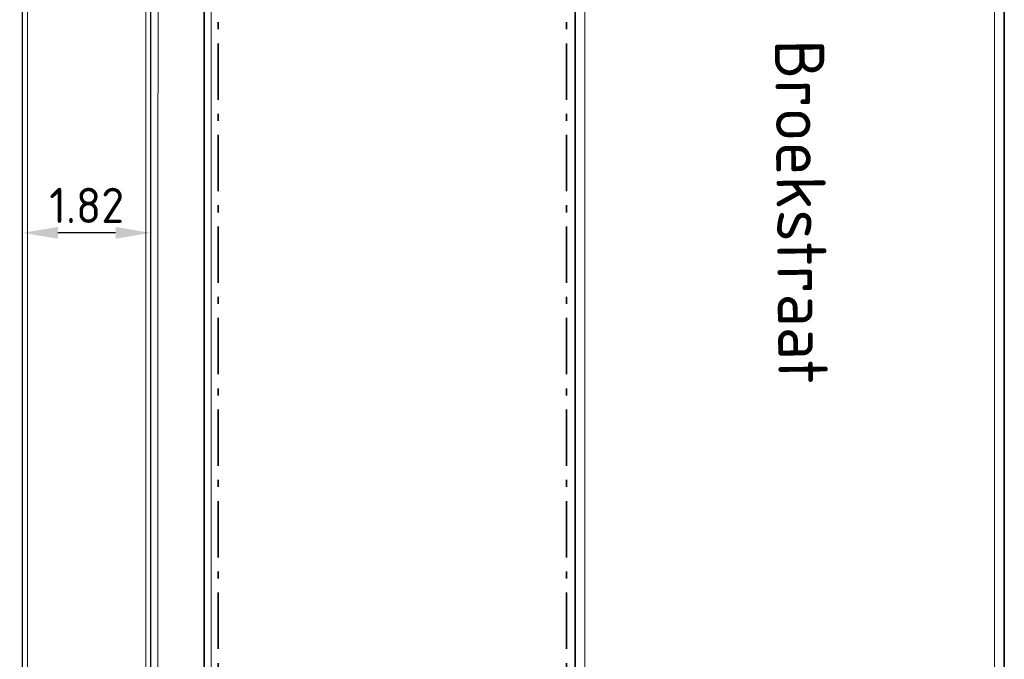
# Model space of a CAD drawing. Header units: metres. Extents: x 133 to 690, y 59 to 257.
# Tile 44 of 84: x 469 to 483, y 106 to 115. Entities that reach past the tile are written whole.
import ezdxf

# ---------------------------------------------------------------- set-up
doc = ezdxf.new("R2010")
doc.units = ezdxf.units.M
doc.header["$LTSCALE"] = 0.05
doc.linetypes.add('VH-OPSLUITBAND_120X250', pattern=[26, 16, -4, 2, -4])
for name, color, linetype, lineweight in [('N-WE-GR-HAAG-G', 253, 'GR-HAAG1', 9), ('N-WE-IE-TERREINAFSCHEIDING_KUNSTMATIG_RASTERHEKWERK-G', 4, 'IE-TERREINAFSCHEIDING-KUNSTMATIG-OPEN', 35), ('N-WE-OG-BEBOUWING_STRAATNAAM-T35', 50, 'Continuous', 35), ('N-WE-VH-KANTOPSLUITING_OPSLUITBAND_120X250-G', 150, 'VH-OPSLUITBAND_120X250', 35), ('N-WE-VH-KANTOPSLUITING_VOORKANTBAND_OB_100x200-G', 2, 'Continuous', 25), ('N-WE-VH-KANTOPSLUITING_VOORKANTBAND_OB_120x250-G', 3, 'Continuous', 35), ('N-WE-VH-KANTVERHARDING_STREKLAAG-G', 253, 'Continuous', 18)]:
    doc.layers.add(name, color=color, linetype=linetype, lineweight=lineweight)
doc.layers.add('TM00_MAATVOERING', color=1, linetype='Continuous')
doc.styles.add('NLCS-ISO-M200-T25', font='NLCS-ISO.ttf', dxfattribs={"height": 0.5})
doc.styles.add('NLCS-ISO-M200-T35', font='NLCS-ISO.ttf', dxfattribs={"height": 0.7})
doc.linetypes.add('GR-HAAG1', pattern='A,6,[176,NLCS.SHX,S=0.125,R=0,X=0,Y=0],-2', length=8)
doc.linetypes.add('IE-TERREINAFSCHEIDING-KUNSTMATIG-OPEN', pattern='A,7,-1.5,[67,NLCS.SHX,S=0.75,R=0,X=0,Y=0],-1.5', length=10)
doc.dimstyles.new('NLCS-M200-T25-PIJL_L2_H1', dxfattribs={"dimscale": 0.2, "dimtxt": 2.5, "dimasz": 2.5, "dimexe": 2, "dimexo": 2, "dimgap": 0.7, "dimtad": 1, "dimzin": 0, "dimdsep": 46, "dimtxsty": 'NLCS-ISO-M200-T25', "dimcen": 0, "dimdle": 2, "dimclrd": 256, "dimclre": 256, "dimclrt": 256, "dimadec": 1, "dimazin": 0, "dimtfac": 1, "dimtdec": 3, "dimtofl": 0, "dimtmove": 0, "dimatfit": 3, "dimfxl": 2, "dimfxlon": 1, "dimtfillclr": 256, "dimtolj": 1, "dimtzin": 0, "dimlwd": -1, "dimlwe": -1, "dimarcsym": 0})

# ---------------------------------------------------------------- blocks, each defined once
blk = doc.blocks.new('*D121')
at = {"layer": 'Defpoints', "color": 0, "transparency": 16777216}
for p in [(469.158, 111.802), (469.158, 106.213), (470.978, 106.213)]:
    blk.add_point(p, dxfattribs=at)
at = {"layer": 'TM00_MAATVOERING', "transparency": 16777216}
for p, q in [((469.158, 111.402), (469.158, 112.202)), ((470.978, 111.402), (470.978, 112.202)), ((470.478, 111.802), (469.658, 111.802))]:
    blk.add_line(p, q, dxfattribs=at)
for points in [[(469.658, 111.886), (469.658, 111.719), (469.158, 111.802)], [(470.478, 111.886), (470.478, 111.719), (470.978, 111.802)]]:
    blk.add_solid(points, dxfattribs=at)
at = {"layer": 'TM00_MAATVOERING', "transparency": 16777216, "insert": (470.068, 112.192), "char_height": 0.5, "attachment_point": 5, "rotation": 360, "style": 'NLCS-ISO-M200-T25'}
blk.add_mtext('\\A1;1.82', dxfattribs=at)

msp = doc.modelspace()

# ---------------------------------------------------------------- linework, layer by layer
at = {"layer": 'N-WE-GR-HAAG-G'}
msp.add_lwpolyline([(471.079, 101.993), (471.083, 125.576), (476.131, 124.883, -0.367564), (476.813, 124.202), (476.813, 123.722), (476.813, 123.722)], format="xyb", dxfattribs=at)
msp.add_lwpolyline([(476.813, 123.722), (471.838, 123.722), (471.838, 101.993)], dxfattribs=at)
at = {"layer": 'N-WE-IE-TERREINAFSCHEIDING_KUNSTMATIG_RASTERHEKWERK-G', "flags": 128}
msp.add_lwpolyline([(471.278, 125.438), (476.094, 124.777, -0.416385), (476.738, 123.822), (471.738, 123.822), (471.738, 101.993)], format="xyb", dxfattribs=at)
at = {"layer": 'N-WE-VH-KANTOPSLUITING_OPSLUITBAND_120X250-G', "flags": 128}
msp.add_lwpolyline([(476.888, 101.993), (476.888, 123.502), (476.888, 124.102, 0.375321), (476.126, 124.974), (469.058, 125.938), (469.058, 134.771)], format="xyb", dxfattribs=at)
at = {"layer": 'N-WE-VH-KANTOPSLUITING_OPSLUITBAND_120X250-G'}
msp.add_lwpolyline([(471.938, 101.993), (471.938, 123.172)], dxfattribs=at)
at = {"layer": 'N-WE-VH-KANTOPSLUITING_VOORKANTBAND_OB_100x200-G', "flags": 128}
for points in [[(469.158, 101.993), (469.158, 124.382), (469.158, 125.925)], [(470.978, 101.993), (470.978, 125.681)]]:
    msp.add_lwpolyline(points, dxfattribs=at)
at = {"layer": 'N-WE-VH-KANTOPSLUITING_VOORKANTBAND_OB_120x250-G', "flags": 128}
msp.add_lwpolyline([(477.008, 101.993), (477.008, 123.502), (477.008, 124.102, 0.375321), (476.142, 125.093), (469.178, 126.043), (469.178, 134.771)], format="xyb", dxfattribs=at)
at = {"layer": 'N-WE-VH-KANTOPSLUITING_VOORKANTBAND_OB_120x250-G'}
msp.add_lwpolyline([(483.108, 101.993), (483.108, 128.502), (483.108, 132.228), (476.775, 133.085, -0.25345), (474.468, 134.771)], format="xyb", dxfattribs=at)
at = {"layer": 'N-WE-VH-KANTVERHARDING_STREKLAAG-G', "ltscale": 0.1, "flags": 128}
for points in [[(482.968, 128.502), (482.968, 101.993)], [(470.908, 101.993), (470.908, 125.617), (469.228, 125.844), (469.228, 124.382), (469.228, 101.993)], [(477.148, 101.993), (477.148, 123.502)]]:
    msp.add_lwpolyline(points, dxfattribs=at)

# ---------------------------------------------------------------- texts
at = {"layer": 'N-WE-OG-BEBOUWING_STRAATNAAM-T35', "insert": (480.496, 119.297), "char_height": 0.7, "attachment_point": 1, "rotation": 270.6192, "style": 'NLCS-ISO-M200-T35'}
msp.add_mtext_dynamic_manual_height_columns('J. van den Broekstraat', width=17.63383, gutter_width=3.5, heights=[0], dxfattribs=at)

# ---------------------------------------------------------------- dimensions: what is measured, and where the dimension line sits
at = {"layer": 'TM00_MAATVOERING'}
dim = msp.add_aligned_dim(p1=(470.978, 106.213), p2=(469.158, 106.213), distance=-5.589, dimstyle='NLCS-M200-T25-PIJL_L2_H1', dxfattribs=at)
dim.commit()
dim.dimension.update_dxf_attribs({"geometry": '*D121', "text_midpoint": (470.068, 112.192)})

doc.saveas('drawing.dxf')
